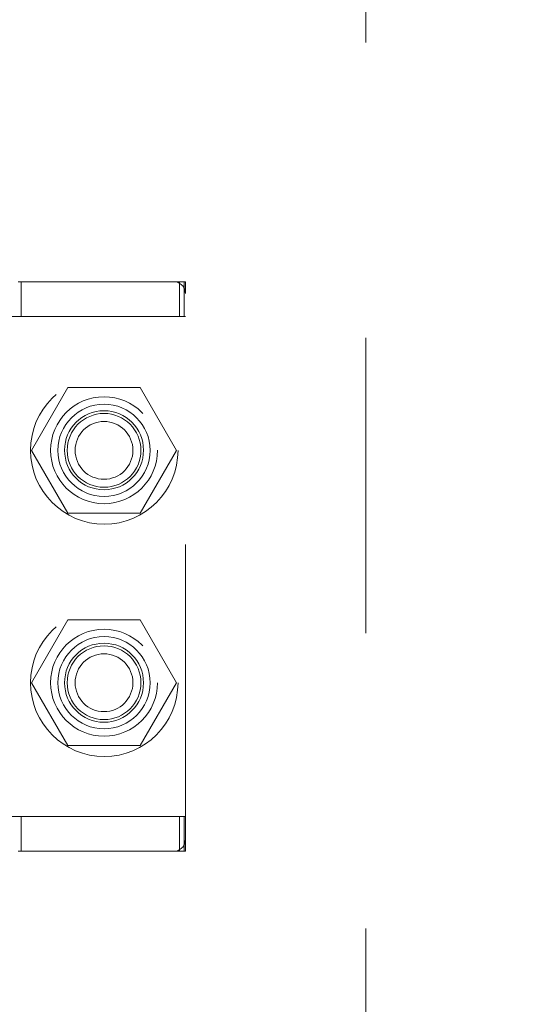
# Model space of a CAD drawing. Header units: inches. Extents: x 0.2 to 10.8, y 0.2 to 8.2.
# Tile 43 of 86: x 2.783 to 2.955, y 4.656 to 4.99. Entities that reach past the tile are written whole.
import ezdxf

# ---------------------------------------------------------------- set-up
doc = ezdxf.new("R2010")
doc.units = ezdxf.units.IN
doc.header["$MEASUREMENT"] = 0
doc.linetypes.add('HIDDEN', pattern=[0.07500000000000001, 0.05, -0.025])
doc.layers.add('DIMENSIONS', color=140, linetype='Continuous')
doc.layers.add('SLD-0', color=179, linetype='Continuous')
doc.styles.add('SLDTEXTSTYLE0', font='TXT', dxfattribs={"width": 0.7})
doc.dimstyles.new('SLDDIMSTYLE0', dxfattribs={"dimtxt": 0.0849609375, "dimasz": 0.13, "dimexe": 0, "dimexo": 0.0625, "dimgap": 0.021240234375, "dimtad": 0, "dimtih": 1, "dimtoh": 1, "dimlfac": 10, "dimrnd": 1e-09, "dimzin": 12, "dimdsep": 46, "dimtxsty": 'SLDTEXTSTYLE0', "dimsah": 1, "dimcen": 0.09, "dimadec": 0, "dimazin": 3, "dimtfac": 1, "dimtofl": 0, "dimtmove": 0, "dimatfit": 3, "dimfxl": 0, "dimfrac": 2, "dimtolj": 1, "dimtzin": 12, "dimarcsym": 0})

# ---------------------------------------------------------------- blocks, each defined once
blk = doc.blocks.new('_D_1')
at = {"layer": 'DIMENSIONS'}
for p, q in [((2.904665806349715, 5.105504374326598), (2.152112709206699, 5.105504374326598)), ((2.277112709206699, 5.105504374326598), (2.277112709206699, 4.407298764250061)), ((2.115538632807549, 4.253247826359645), (2.087008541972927, 4.253247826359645)), ((2.087008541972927, 4.253247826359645), (2.087008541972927, 4.118216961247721)), ((2.438686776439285, 4.253247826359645), (2.467216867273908, 4.253247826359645)), ((2.467216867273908, 4.253247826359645), (2.467216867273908, 4.118216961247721)), ((2.087008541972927, 4.118216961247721), (2.115538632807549, 4.118216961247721)), ((2.467216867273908, 4.118216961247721), (2.438686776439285, 4.118216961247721)), ((2.277112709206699, 3.317171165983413), (2.277112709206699, 4.099196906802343)), ((2.90459901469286, 3.317171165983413), (2.152112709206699, 3.317171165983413))]:
    blk.add_line(p, q, dxfattribs=at)
for points in [[(2.277112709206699, 5.105504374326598), (2.257112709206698, 4.975504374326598), (2.297112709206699, 4.975504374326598)], [(2.277112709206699, 3.317171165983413), (2.297112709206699, 3.447171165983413), (2.257112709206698, 3.447171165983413)]]:
    blk.add_solid(points, dxfattribs=at)
at = {"layer": 'DIMENSIONS', "char_height": 0.08333333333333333, "attachment_point": 1, "style": 'SLDTEXTSTYLE0'}
for s, insert in [('17.88', (2.115538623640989, 4.379690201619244)), ('454.2', (2.115538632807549, 4.225639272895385))]:
    blk.add_mtext(s, dxfattribs=dict(at, insert=insert))

msp = doc.modelspace()

# ---------------------------------------------------------------- linework, layer by layer
at = {"layer": 'SLD-0', "linetype": 'HIDDEN', "lineweight": 18}
for p, q in [((2.900665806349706, 3.381887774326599), (2.900665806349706, 5.040787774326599)), ((2.835504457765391, 4.900914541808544), (2.782748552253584, 4.900914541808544)), ((2.783843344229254, 4.889103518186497), (2.783843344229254, 4.900914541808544)), ((2.837472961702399, 4.900914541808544), (2.835504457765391, 4.900914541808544)), ((2.837472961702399, 4.889103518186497), (2.837472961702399, 4.900914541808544)), ((2.837472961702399, 4.900914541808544), (2.839441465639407, 4.900914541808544)), ((2.839013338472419, 4.889103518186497), (2.839013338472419, 4.900914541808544)), ((2.839441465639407, 4.896977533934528), (2.839441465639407, 4.900914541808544)), ((2.839441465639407, 4.711938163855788), (2.839441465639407, 4.896977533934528)), ((2.837472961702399, 4.889103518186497), (2.780780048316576, 4.889103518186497)), ((2.839441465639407, 4.889103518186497), (2.837472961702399, 4.889103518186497)), ((2.799584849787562, 4.865087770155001), (2.787287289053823, 4.843787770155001)), ((2.82417997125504, 4.865087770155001), (2.799584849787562, 4.865087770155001)), ((2.836477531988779, 4.843787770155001), (2.82417997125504, 4.865087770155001)), ((2.787287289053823, 4.843787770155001), (2.799584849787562, 4.822487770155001)), ((2.82417997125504, 4.822487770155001), (2.836477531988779, 4.843787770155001)), ((2.799584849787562, 4.822487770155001), (2.82417997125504, 4.822487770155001)), ((2.799584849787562, 4.786387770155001), (2.787287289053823, 4.765087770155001)), ((2.82417997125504, 4.786387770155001), (2.799584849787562, 4.786387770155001)), ((2.836477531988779, 4.765087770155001), (2.82417997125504, 4.786387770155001)), ((2.787287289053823, 4.765087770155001), (2.799584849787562, 4.743787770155)), ((2.82417997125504, 4.743787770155), (2.836477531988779, 4.765087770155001)), ((2.799584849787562, 4.743787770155), (2.82417997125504, 4.743787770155)), ((2.837472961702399, 4.719812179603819), (2.780780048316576, 4.719812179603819)), ((2.783843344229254, 4.708001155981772), (2.783843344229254, 4.719812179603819)), ((2.837472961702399, 4.719812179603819), (2.839441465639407, 4.719812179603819)), ((2.837472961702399, 4.708001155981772), (2.837472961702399, 4.719812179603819)), ((2.839013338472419, 4.708001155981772), (2.839013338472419, 4.719812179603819)), ((2.839441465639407, 4.708001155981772), (2.839441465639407, 4.711938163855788)), ((2.782748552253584, 4.708001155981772), (2.835504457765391, 4.708001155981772)), ((2.837472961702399, 4.708001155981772), (2.835504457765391, 4.708001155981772)), ((2.839441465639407, 4.708001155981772), (2.837472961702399, 4.708001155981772))]:
    msp.add_line(p, q, dxfattribs=at)
for centre, radius in [((2.811965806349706, 4.843787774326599), 0.02500000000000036), ((2.811882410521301, 4.843827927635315), 0.01811023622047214), ((2.811882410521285, 4.843787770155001), 0.015625), ((2.811882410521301, 4.843827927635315), 0.01338582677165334), ((2.811882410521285, 4.843787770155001), 0.01250000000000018), ((2.811882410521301, 4.843787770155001), 0.009794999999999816), ((2.811965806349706, 4.765087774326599), 0.02499999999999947), ((2.811882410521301, 4.765087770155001), 0.01811023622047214), ((2.811882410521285, 4.765087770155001), 0.015625), ((2.811882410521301, 4.765087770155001), 0.01338582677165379), ((2.811882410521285, 4.765087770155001), 0.01250000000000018), ((2.811882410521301, 4.765087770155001), 0.009794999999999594)]:
    msp.add_circle(centre, radius, dxfattribs=at)
for centre, start, end in [((2.835504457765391, 4.896977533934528), 0, 90), ((2.835504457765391, 4.711938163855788), 270.0000000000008, 0)]:
    msp.add_arc(centre, 0.003937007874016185, start, end, dxfattribs=at)

# ---------------------------------------------------------------- dimensions: what is measured, and where the dimension line sits
at = {"layer": 'DIMENSIONS'}
dim = msp.add_linear_dim(base=(2.277112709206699, 3.317171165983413), p1=(2.954665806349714, 5.105504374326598), p2=(2.95459901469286, 3.317171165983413), angle=90.0000000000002, dimstyle='SLDDIMSTYLE0', dxfattribs=at)
dim.commit()
dim.dimension.update_dxf_attribs({"geometry": '_D_1', "text_midpoint": (2.277112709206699, 4.253247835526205), "dimtype": 160})

doc.saveas('drawing.dxf')
